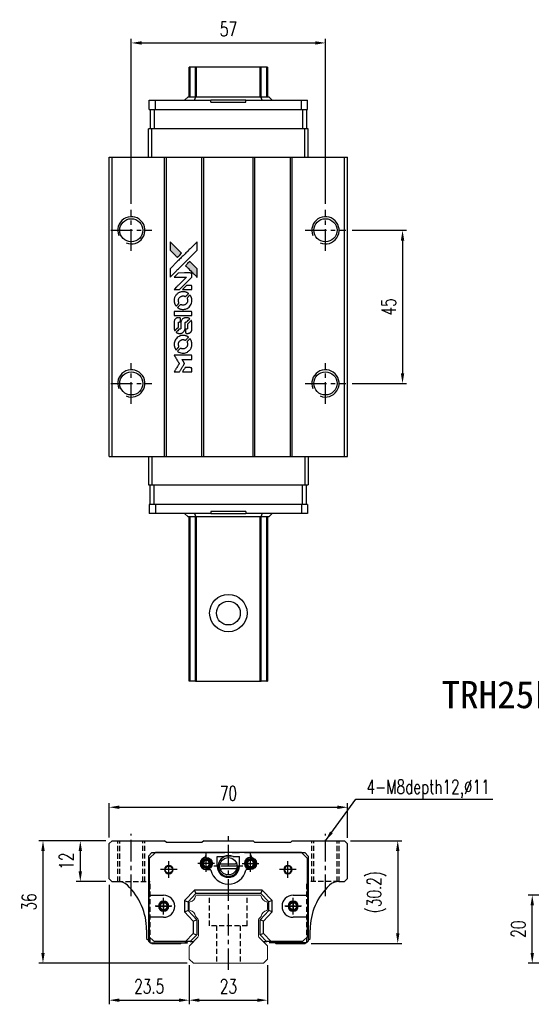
# Model space of a CAD drawing. Header units: millimetres. Extents: x 369 to 722, y 371 to 669.
# Tile 1 of 2: x 369 to 519, y 379 to 669. Entities that reach past the tile are written whole.
import ezdxf
from ezdxf.enums import TextEntityAlignment as Align

# ---------------------------------------------------------------- set-up
doc = ezdxf.new("R2010")
doc.units = ezdxf.units.MM
doc.header["$PDSIZE"] = -1
doc.linetypes.add('CENTER', pattern=[10.16, 6.35, -1.27, 1.27, -1.27])
doc.linetypes.add('DASHED', pattern=[0.75, 0.5, -0.25])
for name, color, linetype in [('2', 7, 'Continuous'), ('CHA', 2, 'Continuous'), ('CL', 1, 'CENTER'), ('DIM', 4, 'Continuous'), ('HID', 2, 'DASHED'), ('OUT', 3, 'Continuous'), ('中心線', 1, 'CENTER')]:
    doc.layers.add(name, color=color, linetype=linetype)
doc.styles.add('DIM-7', font='SIMPLEX.shx', dxfattribs={"width": 0.7, "bigfont": 'chineset.shx'})
doc.styles.add('T', font='kaiu.ttf')
doc.dimstyles.new('CNS', dxfattribs={"dimtxt": 3.5, "dimasz": 2.5, "dimexe": 1, "dimexo": 1.5, "dimgap": 0.09, "dimtad": 0, "dimdsep": 46, "dimtxsty": 'DIM-7', "dimcen": 0.09, "dimclrd": 1, "dimclre": 1, "dimclrt": 4, "dimadec": 0, "dimazin": 0, "dimtfac": 1, "dimtix": 1, "dimtmove": 2, "dimatfit": 3, "dimfxl": 1, "dimtvp": 0.971429, "dimtolj": 1, "dimarcsym": 0})

# ---------------------------------------------------------------- blocks, each defined once
blk = doc.blocks.new('*D17')
at = {"layer": 'DEFPOINTS', "color": 0}
for p in [(519.24, 411.28), (530.46, 411.28), (530.46, 391.28)]:
    blk.add_point(p, dxfattribs=at)
at = {"layer": 'DIM', "color": 7, "lineweight": -2}
for p, q in [((528.66, 411.28), (518.04, 411.28)), ((519.24, 394.28), (519.24, 408.28)), ((528.66, 391.28), (518.04, 391.28))]:
    blk.add_line(p, q, dxfattribs=at)
at = {"layer": 'DIM', "color": 7}
for points in [[(518.74, 408.28), (519.74, 408.28), (519.24, 411.28)], [(518.74, 394.28), (519.74, 394.28), (519.24, 391.28)]]:
    blk.add_solid(points, dxfattribs=at)
at = {"layer": 'DIM', "color": 7, "insert": (515.16, 401.28), "char_height": 4.2, "attachment_point": 5, "rotation": 90, "style": 'DIM-7'}
blk.add_mtext('\\A1;20', dxfattribs=at)
blk = doc.blocks.new('*D25')
at = {"layer": 'DEFPOINTS', "color": 0}
for p in [(465.02, 437.11), (395.02, 426.43), (465.02, 426.33)]:
    blk.add_point(p, dxfattribs=at)
at = {"layer": 'DIM', "color": 7, "lineweight": -2}
for p, q in [((395.02, 428.23), (395.02, 438.31)), ((398.02, 437.11), (462.02, 437.11)), ((465.02, 428.13), (465.02, 438.31))]:
    blk.add_line(p, q, dxfattribs=at)
at = {"layer": 'DIM', "color": 7}
for points in [[(398.02, 437.61), (398.02, 436.61), (395.02, 437.11)], [(462.02, 437.61), (462.02, 436.61), (465.02, 437.11)]]:
    blk.add_solid(points, dxfattribs=at)
at = {"layer": 'DIM', "color": 7, "insert": (430.02, 441.19), "char_height": 4.2, "attachment_point": 5, "style": 'DIM-7'}
blk.add_mtext('\\A1;70', dxfattribs=at)
blk = doc.blocks.new('*D26')
at = {"layer": 'DEFPOINTS', "color": 0}
for p in [(458.52, 661.77), (401.52, 612.69), (458.52, 612.69)]:
    blk.add_point(p, dxfattribs=at)
at = {"layer": 'DIM', "color": 7, "lineweight": -2}
for p, q in [((401.52, 614.49), (401.52, 662.97)), ((458.52, 614.49), (458.52, 662.97)), ((404.52, 661.77), (455.52, 661.77))]:
    blk.add_line(p, q, dxfattribs=at)
at = {"layer": 'DIM', "color": 7}
for points in [[(404.52, 662.27), (404.52, 661.27), (401.52, 661.77)], [(455.52, 662.27), (455.52, 661.27), (458.52, 661.77)]]:
    blk.add_solid(points, dxfattribs=at)
at = {"layer": 'DIM', "color": 7, "insert": (430.02, 665.85), "char_height": 4.2, "attachment_point": 5, "style": 'DIM-7'}
blk.add_mtext('\\A1;57', dxfattribs=at)
blk = doc.blocks.new('*D27')
at = {"layer": 'DEFPOINTS', "color": 0}
for p in [(464.07, 427.28), (452.52, 397.08), (479.74, 397.08)]:
    blk.add_point(p, dxfattribs=at)
at = {"layer": 'DIM', "color": 7, "lineweight": -2}
for p, q in [((465.87, 427.28), (480.94, 427.28)), ((479.74, 424.28), (479.74, 400.08)), ((454.32, 397.08), (480.94, 397.08))]:
    blk.add_line(p, q, dxfattribs=at)
at = {"layer": 'DIM', "color": 7}
for points in [[(479.24, 424.28), (480.24, 424.28), (479.74, 427.28)], [(479.24, 400.08), (480.24, 400.08), (479.74, 397.08)]]:
    blk.add_solid(points, dxfattribs=at)
at = {"layer": 'DIM', "color": 7, "insert": (473.52, 412.18), "char_height": 4.2, "attachment_point": 5, "rotation": 90, "style": 'DIM-7'}
blk.add_mtext('\\A1;(30.2)', dxfattribs=at)
blk = doc.blocks.new('*D28')
at = {"layer": 'DEFPOINTS', "color": 0}
for p in [(395.02, 416.08), (418.52, 392.48), (418.52, 380.4)]:
    blk.add_point(p, dxfattribs=at)
at = {"layer": 'DIM', "color": 7, "lineweight": -2}
for p, q in [((395.02, 414.28), (395.02, 379.2)), ((418.52, 390.68), (418.52, 379.2)), ((398.02, 380.4), (415.52, 380.4))]:
    blk.add_line(p, q, dxfattribs=at)
at = {"layer": 'DIM', "color": 7}
for points in [[(398.02, 380.9), (398.02, 379.9), (395.02, 380.4)], [(415.52, 380.9), (415.52, 379.9), (418.52, 380.4)]]:
    blk.add_solid(points, dxfattribs=at)
at = {"layer": 'DIM', "color": 7, "insert": (406.77, 384.48), "char_height": 4.2, "attachment_point": 5, "style": 'DIM-7'}
blk.add_mtext('\\A1;23.5', dxfattribs=at)
blk = doc.blocks.new('*D29')
at = {"layer": 'DEFPOINTS', "color": 0}
for p in [(418.52, 392.48), (441.52, 392.48), (441.52, 380.4)]:
    blk.add_point(p, dxfattribs=at)
at = {"layer": 'DIM', "color": 7, "lineweight": -2}
for p, q in [((418.52, 390.68), (418.52, 379.2)), ((441.52, 390.68), (441.52, 379.2)), ((421.52, 380.4), (438.52, 380.4))]:
    blk.add_line(p, q, dxfattribs=at)
at = {"layer": 'DIM', "color": 7}
for points in [[(421.52, 380.9), (421.52, 379.9), (418.52, 380.4)], [(438.52, 380.9), (438.52, 379.9), (441.52, 380.4)]]:
    blk.add_solid(points, dxfattribs=at)
at = {"layer": 'DIM', "color": 7, "insert": (430.02, 384.48), "char_height": 4.2, "attachment_point": 5, "style": 'DIM-7'}
blk.add_mtext('\\A1;23', dxfattribs=at)
blk = doc.blocks.new('*D30')
at = {"layer": 'DEFPOINTS', "color": 0}
for p in [(395.87, 427.28), (386.54, 415.28), (395.82, 415.28)]:
    blk.add_point(p, dxfattribs=at)
at = {"layer": 'DIM', "color": 7, "lineweight": -2}
for p, q in [((394.07, 427.28), (385.34, 427.28)), ((386.54, 424.28), (386.54, 418.28)), ((394.02, 415.28), (385.34, 415.28))]:
    blk.add_line(p, q, dxfattribs=at)
at = {"layer": 'DIM', "color": 7}
for points in [[(386.04, 424.28), (387.04, 424.28), (386.54, 427.28)], [(386.04, 418.28), (387.04, 418.28), (386.54, 415.28)]]:
    blk.add_solid(points, dxfattribs=at)
at = {"layer": 'DIM', "color": 7, "insert": (382.46, 421.28), "char_height": 4.2, "attachment_point": 5, "rotation": 90, "style": 'DIM-7'}
blk.add_mtext('\\A1;12', dxfattribs=at)
blk = doc.blocks.new('*D31')
at = {"layer": 'DEFPOINTS', "color": 0}
for p in [(395.87, 427.28), (375.58, 391.28), (419.73, 391.28)]:
    blk.add_point(p, dxfattribs=at)
at = {"layer": 'DIM', "color": 7, "lineweight": -2}
for p, q in [((394.07, 427.28), (374.38, 427.28)), ((375.58, 424.28), (375.58, 394.28)), ((417.93, 391.28), (374.38, 391.28))]:
    blk.add_line(p, q, dxfattribs=at)
at = {"layer": 'DIM', "color": 7}
for points in [[(375.08, 424.28), (376.08, 424.28), (375.58, 427.28)], [(375.08, 394.28), (376.08, 394.28), (375.58, 391.28)]]:
    blk.add_solid(points, dxfattribs=at)
at = {"layer": 'DIM', "color": 7, "insert": (371.5, 409.28), "char_height": 4.2, "attachment_point": 5, "rotation": 90, "style": 'DIM-7'}
blk.add_mtext('\\A1;36', dxfattribs=at)
blk = doc.blocks.new('*D36')
at = {"layer": 'DEFPOINTS', "color": 0}
for p in [(464.52, 606.69), (464.52, 561.69), (481.15, 561.69)]:
    blk.add_point(p, dxfattribs=at)
at = {"layer": 'DIM', "color": 7, "lineweight": -2}
for p, q in [((466.32, 606.69), (482.35, 606.69)), ((481.15, 603.69), (481.15, 564.69)), ((466.32, 561.69), (482.35, 561.69))]:
    blk.add_line(p, q, dxfattribs=at)
at = {"layer": 'DIM', "color": 7}
for points in [[(480.65, 603.69), (481.65, 603.69), (481.15, 606.69)], [(480.65, 564.69), (481.65, 564.69), (481.15, 561.69)]]:
    blk.add_solid(points, dxfattribs=at)
at = {"layer": 'DIM', "color": 7, "insert": (477.07, 584.19), "char_height": 4.2, "attachment_point": 5, "rotation": 90, "style": 'DIM-7'}
blk.add_mtext('\\A1;45', dxfattribs=at)
blk = doc.blocks.new('MOSIONX logo(完整正式版)')
h = blk.add_hatch(color=22)
h.dxf.hatch_style = 1
h.paths.add_polyline_path([(412.89, 603.31), (412.89, 602.07), (412.89, 600.84), (413.96, 599.77, 0.000288), (414.37, 599.37, 0.000479), (414.72, 599.02, 0.000013), (415.03, 598.71, 0.197177), (415.04, 598.71, 0.197497), (415.04, 598.71, 0.00004), (415.22, 598.89, 0.000834), (415.42, 599.09, 0.000506), (415.65, 599.32), (416.27, 599.93), (414.58, 601.62)])
h.paths.add_polyline_path([(418.67, 597.53), (418.05, 596.91, 0.000476), (417.82, 596.68, 0.000789), (417.62, 596.48, 0.000035), (417.44, 596.3, 0.19758), (417.44, 596.29, 0.198396), (417.44, 596.29, 0.000019), (417.69, 596.05, 0.000582), (417.96, 595.78, 0.000351), (418.28, 595.46, 0.000108), (419.63, 594.1, 0.000692), (420.32, 593.42, 0.000077), (420.8, 592.95, 0.197527), (420.81, 592.94, 0.410181), (420.82, 592.95, 0.000493), (420.83, 593.2, 0.002424), (420.83, 593.55, 0.000529), (420.83, 594.15), (420.83, 595.37), (419.75, 596.45)])
at = {"color": 22}
for points in [[(413.96, 599.77, 0.000288), (414.37, 599.37, 0.000479), (414.72, 599.02, 0.000013), (415.03, 598.71, 0.197177), (415.04, 598.71, 0.197497), (415.04, 598.71, 0.00004), (415.22, 598.89, 0.000836), (415.42, 599.09, 0.000505), (415.65, 599.32), (416.27, 599.93), (414.58, 601.62), (412.89, 603.31), (412.89, 602.07), (412.89, 600.84)], [(414.37, 594.39, -0.000056), (415.11, 595.13, -0.000021), (416.15, 596.17, -0.000021), (417.28, 597.3, -0.000025), (418.34, 598.36), (420.83, 600.84), (420.83, 602.07), (420.82, 603.29), (419.15, 601.64, 0.000274), (418.35, 600.84, 0.000123), (417.3, 599.79, 0.000121), (416.19, 598.68, 0.000165), (415.19, 597.68), (412.89, 595.39), (412.89, 594.15), (412.89, 592.91)], [(418.28, 595.46, 0.000108), (419.63, 594.1, 0.000692), (420.32, 593.42, 0.000077), (420.8, 592.95, 0.197527), (420.81, 592.94, 0.410182), (420.82, 592.95, 0.000493), (420.83, 593.2, 0.002424), (420.83, 593.55, 0.000529), (420.83, 594.15), (420.83, 595.37), (419.75, 596.45), (418.67, 597.53), (418.05, 596.91, 0.000476), (417.82, 596.68, 0.000789), (417.62, 596.48, 0.000035), (417.44, 596.3, 0.19758), (417.44, 596.29, 0.198396), (417.44, 596.29, 0.000019), (417.69, 596.05, 0.000582), (417.96, 595.78, 0.000351)], [(414.85, 589.26), (415.64, 589.26), (417.47, 591.09), (419.3, 592.92), (419.3, 593.43, 0.0008), (419.29, 593.76, 0.010795), (419.29, 593.88, 0.030495), (419.28, 593.95, 0.080372), (419.27, 593.99, 0.03816), (419.24, 594.04, 0.041799), (419.2, 594.07, 0.042486), (419.17, 594.1, 0.042078), (419.12, 594.13, 0.099276), (419.06, 594.14, 0.003302), (418.81, 594.15, 0.002586), (418.36, 594.15, 0.000204), (417.18, 594.15), (415.28, 594.14), (414.68, 593.53), (414.07, 592.92), (415.89, 592.92), (417.71, 592.91), (415.91, 591.12, 0.000253), (415.22, 590.43, 0.000412), (414.63, 589.85, 0.000041), (414.11, 589.32, 0.041338), (414.09, 589.3), (414.06, 589.26)], [(417.92, 589.26), (419.3, 589.26), (419.3, 589.78), (419.29, 590.29), (419.26, 590.35, 0.03146), (419.24, 590.38, 0.026444), (419.21, 590.4, 0.026444), (419.19, 590.43, 0.031457), (419.16, 590.45), (419.1, 590.48), (418.42, 590.49), (417.73, 590.49), (417.14, 589.89, 0.000745), (416.91, 589.65, 0.001228), (416.72, 589.46, 0.000087), (416.54, 589.28, 0.195134), (416.54, 589.27, 0.412117), (416.55, 589.27, 0.000048), (416.95, 589.27, 0.00109), (417.39, 589.26, 0.000653)], [(414.1, 585.77, 0.023681), (414.14, 585.55, 0.022402), (414.19, 585.33, 0.021929), (414.26, 585.12, 0.020503), (414.36, 584.91, 0.013745), (414.42, 584.78, 0.009767), (414.5, 584.65, 0.009658), (414.58, 584.53, 0.027804), (414.64, 584.45), (414.66, 584.42), (415.04, 584.81, 0.002053), (415.23, 584.99, 0.006738), (415.35, 585.12, 0.007826), (415.42, 585.2, 0.063909), (415.45, 585.25, 0.061532), (415.48, 585.32, 0.068674), (415.48, 585.39, 0.052072), (415.47, 585.47, 0.019648), (415.44, 585.58, -0.018366), (415.39, 585.72, -0.0288), (415.37, 585.84, -0.029061), (415.35, 585.96, -0.019155), (415.35, 586.1, -0.053809), (415.4, 586.41, -0.058833), (415.51, 586.69, -0.058566), (415.68, 586.94, -0.052525), (415.91, 587.15, -0.044733), (416.11, 587.27, -0.040573), (416.33, 587.36, -0.041123), (416.55, 587.4, -0.04951), (416.77, 587.41, -0.017369), (416.87, 587.4, -0.024255), (416.96, 587.39, -0.023787), (417.05, 587.36, -0.015798), (417.15, 587.32, 0.010631), (417.22, 587.3, 0.033653), (417.26, 587.28, 0.037806), (417.3, 587.28, 0.016307), (417.36, 587.28, 0.068179), (417.47, 587.29, 0.095747), (417.56, 587.34, 0.033418), (417.68, 587.44, 0.002133), (418, 587.77, 0.001452), (418.18, 587.96, 0.012393), (418.26, 588.04, 0.020479), (418.3, 588.1, 0.344362), (418.3, 588.12, 0.074287), (418.26, 588.16, 0.005454), (418.12, 588.25, 0.008391), (417.97, 588.34, 0.017097), (417.85, 588.4, 0.027375), (417.6, 588.51, 0.02835), (417.35, 588.58, 0.027723), (417.08, 588.63, 0.023913), (416.8, 588.65, 0.027047), (416.46, 588.64, 0.031685), (416.14, 588.6, 0.032425), (415.83, 588.51, 0.031013), (415.54, 588.39, 0.037914), (415.19, 588.18, 0.040153), (414.88, 587.92, 0.039834), (414.61, 587.62, 0.036173), (414.39, 587.27, 0.040752), (414.24, 586.93, 0.035885), (414.14, 586.55, 0.035491), (414.09, 586.15, 0.037615)], [(415.16, 583.94, 0.018008), (415.28, 583.87, 0.009842), (415.42, 583.78, 0.009807), (415.57, 583.71, 0.015716), (415.7, 583.65, 0.048467), (416.16, 583.5, 0.045841), (416.66, 583.44, 0.046006), (417.15, 583.47, 0.049638), (417.62, 583.6, 0.064819), (418.23, 583.92, 0.06695), (418.72, 584.38, 0.066691), (419.08, 584.96, 0.063505), (419.28, 585.63, 0.03135), (419.3, 585.8, 0.010439), (419.31, 586.05, 0.010391), (419.3, 586.3, 0.032408), (419.28, 586.46, 0.015696), (419.24, 586.66, 0.018095), (419.19, 586.84, 0.018551), (419.13, 587.02, 0.018352), (419.05, 587.19, 0.015568), (418.99, 587.31, 0.009832), (418.92, 587.43, 0.009795), (418.84, 587.55, 0.023727), (418.77, 587.64), (418.75, 587.67), (418.37, 587.3, 0.001528), (418.15, 587.09, 0.010022), (418.05, 586.98, 0.019586), (417.99, 586.91, 0.061865), (417.96, 586.85, 0.055054), (417.93, 586.77, 0.061607), (417.92, 586.69, 0.048725), (417.94, 586.6, 0.020221), (417.97, 586.48, -0.017722), (418.01, 586.34, -0.02685), (418.03, 586.22, -0.02759), (418.05, 586.11, -0.020233), (418.04, 585.98, -0.04793), (418.01, 585.72, -0.048386), (417.92, 585.49, -0.047866), (417.8, 585.27, -0.044964), (417.63, 585.07, -0.04333), (417.42, 584.91, -0.050921), (417.2, 584.79, -0.051473), (416.97, 584.72, -0.0459), (416.71, 584.7, -0.019014), (416.59, 584.7, -0.024114), (416.48, 584.71, -0.025081), (416.37, 584.74, -0.023892), (416.26, 584.77, 0.008624), (416.18, 584.8, 0.026486), (416.12, 584.82, 0.035074), (416.07, 584.83, 0.02756), (416.02, 584.83, 0.087163), (415.93, 584.81, 0.073291), (415.85, 584.77, 0.028074), (415.73, 584.66, 0.002594), (415.46, 584.39), (415.07, 584.01)], [(416.69, 581.61), (419.29, 581.62), (419.29, 582.13), (419.29, 582.64), (419.26, 582.7, 0.071429), (419.23, 582.75, 0.054799), (419.17, 582.79, 0.053585), (419.11, 582.83, 0.060698), (419.05, 582.84, 0.033975), (418.94, 582.85, 0.000112), (417.62, 582.85, 0.000726), (416.32, 582.85, 0.001084), (415.19, 582.84), (414.09, 582.83), (414.09, 582.22), (414.09, 581.61)], [(414.1, 577.8, 0.018538), (414.11, 577.73, 0.010695), (414.12, 577.63, 0.01068), (414.15, 577.54, 0.017678), (414.17, 577.46, 0.013849), (414.2, 577.37, 0.011814), (414.24, 577.28, 0.004513), (414.28, 577.2, 0.290035), (414.29, 577.19, 0.196418), (414.3, 577.19, 0.000124), (414.45, 577.34, 0.001477), (414.62, 577.51, 0.000898), (414.82, 577.71), (415.34, 578.23), (415.34, 578.88, -0.001471), (415.35, 579.37, -0.028714), (415.36, 579.52, -0.097073), (415.38, 579.61, -0.084199), (415.44, 579.68, -0.042698), (415.49, 579.71, -0.053912), (415.54, 579.74, -0.051004), (415.59, 579.75, -0.032967), (415.66, 579.75, 0.00807), (415.69, 579.75, 0.003023), (415.74, 579.76, 0.002994), (415.79, 579.76, 0.003629), (415.84, 579.76), (415.95, 579.77), (415.95, 580.27, 0.001618), (415.95, 580.5, 0.005206), (415.94, 580.66, 0.00535), (415.94, 580.77, 0.060675), (415.93, 580.81, 0.048484), (415.92, 580.84, 0.02389), (415.91, 580.87, 0.022812), (415.88, 580.89, 0.02462), (415.86, 580.92, 0.061781), (415.8, 580.97, 0.080179), (415.73, 581, 0.048561), (415.63, 581.01, 0.010021), (415.46, 581.02, 0.016602), (415.23, 581.01, 0.031409), (415.04, 580.98, 0.036474), (414.88, 580.94, 0.03439), (414.73, 580.87, 0.065928), (414.48, 580.7, 0.069066), (414.29, 580.47, 0.065697), (414.16, 580.19, 0.051559), (414.1, 579.87, 0.020904), (414.09, 579.69, 0.000451), (414.09, 578.83, 0.000419), (414.09, 577.97, 0.022759)], [(414.77, 576.66, 0.023289), (414.89, 576.59, 0.026845), (415.02, 576.52, 0.026047), (415.15, 576.47, 0.019751), (415.31, 576.43, 0.013249), (415.39, 576.41, 0.025169), (415.46, 576.4, 0.016532), (415.55, 576.4, 0.002937), (415.72, 576.4, 0.003317), (415.86, 576.4, 0.011808), (415.96, 576.4, 0.01777), (416.03, 576.41, 0.021476), (416.09, 576.42, 0.04325), (416.37, 576.5, 0.045753), (416.62, 576.64, 0.04649), (416.84, 576.81, 0.047672), (417.02, 577.02, 0.025315), (417.08, 577.11, 0.015208), (417.14, 577.22, 0.01512), (417.19, 577.34, 0.022488), (417.23, 577.44, 0.027857), (417.28, 577.61, 0.034138), (417.3, 577.76, 0.014286), (417.31, 578, 0.00124), (417.31, 578.61, -0.00103), (417.31, 578.99, -0.002552), (417.31, 579.26, -0.001594), (417.31, 579.47, -0.047676), (417.32, 579.52, -0.085307), (417.36, 579.61, -0.097789), (417.42, 579.68, -0.085947), (417.51, 579.73, -0.051339), (417.63, 579.75, 0.014634), (417.67, 579.75, 0.015028), (417.71, 579.76, 0.014927), (417.75, 579.77, 0.059415), (417.77, 579.78, 0.070595), (417.81, 579.81, 0.00028), (418.25, 580.24, 0.000111), (418.7, 580.68, 0.200239), (418.7, 580.7, 0.268906), (418.7, 580.71, 0.001866), (418.59, 580.77, 0.007532), (418.48, 580.83, 0.017818), (418.41, 580.87, 0.013256), (418.32, 580.9, 0.011636), (418.22, 580.94, 0.011528), (418.13, 580.96, 0.012303), (418.03, 580.99, 0.0423), (417.89, 581.01, 0.013657), (417.67, 581.01, 0.013857), (417.44, 581, 0.037428), (417.29, 580.98, 0.014927), (417.18, 580.96, 0.0122), (417.07, 580.92, 0.012518), (416.97, 580.89, 0.023062), (416.89, 580.85, 0.065961), (416.59, 580.65, 0.06055), (416.35, 580.38, 0.059676), (416.18, 580.05, 0.060497), (416.09, 579.69, 0.025683), (416.09, 579.62, 0.001528), (416.08, 579.38, 0.002124), (416.08, 579.09, 0.001173), (416.08, 578.74, -0.000809), (416.08, 578.11, -0.017164), (416.07, 577.93, -0.063931), (416.05, 577.83, -0.108429), (416.01, 577.76, -0.052941), (415.96, 577.72, -0.063675), (415.91, 577.69, -0.050562), (415.84, 577.67, -0.020337), (415.75, 577.66, 0.009897), (415.7, 577.66, 0.016482), (415.65, 577.65, 0.019019), (415.61, 577.65, 0.06043), (415.59, 577.64, 0.076267), (415.53, 577.6, 0.00054), (415.13, 577.19, 0.000307), (414.72, 576.77, 0.142594), (414.7, 576.74, 0.232419), (414.7, 576.73, 0.022995), (414.72, 576.71, 0.024627), (414.74, 576.69, 0.015407)], [(417.46, 576.6, 0.065483), (417.49, 576.54, 0.053271), (417.54, 576.48, 0.052018), (417.6, 576.44, 0.0556), (417.66, 576.41, 0.036839), (417.7, 576.39, 0.026922), (417.75, 576.39, 0.016905), (417.82, 576.38, 0.004317), (417.93, 576.38, 0.016369), (418.15, 576.39, 0.029936), (418.33, 576.42, 0.03418), (418.49, 576.46, 0.031327), (418.65, 576.52, 0.046935), (418.84, 576.64, 0.054053), (419, 576.79, 0.053701), (419.13, 576.96, 0.045364), (419.22, 577.17, 0.032479), (419.27, 577.36, 0.03386), (419.29, 577.55, 0.013578), (419.3, 577.84, 0.001155), (419.3, 578.61, 0.000413), (419.29, 579.26, 0.005008), (419.29, 579.51, 0.013199), (419.28, 579.65, 0.033956), (419.27, 579.75, 0.013909), (419.24, 579.86, 0.010864), (419.21, 579.97, 0.010938), (419.17, 580.08, 0.028702), (419.14, 580.15), (419.11, 580.2), (418.58, 579.68), (418.05, 579.15), (418.05, 578.54, -0.001504), (418.05, 578.28, -0.00328), (418.04, 578.07, -0.001901), (418.04, 577.92, -0.061333), (418.03, 577.88, -0.063621), (418.01, 577.83, -0.048633), (417.98, 577.78, -0.046769), (417.93, 577.73, -0.047961), (417.87, 577.7, -0.02678), (417.83, 577.67, -0.050957), (417.79, 577.66, -0.029398), (417.73, 577.66, -0.00401), (417.62, 577.65), (417.44, 577.65), (417.44, 577.16, 0.001061), (417.44, 576.86, 0.009147), (417.44, 576.73, 0.020721), (417.45, 576.65, 0.051619)], [(414.1, 572.93, 0.024131), (414.14, 572.71, 0.022344), (414.19, 572.49, 0.021883), (414.27, 572.26, 0.020884), (414.37, 572.04, 0.010669), (414.43, 571.92, 0.010389), (414.5, 571.8, 0.010913), (414.57, 571.69, 0.022227), (414.63, 571.6), (414.66, 571.57), (415.05, 571.97, 0.002452), (415.2, 572.12, 0.003628), (415.33, 572.26, 0.001662), (415.44, 572.38, 0.070159), (415.46, 572.41, 0.047671), (415.47, 572.43, 0.018624), (415.47, 572.46, 0.017921), (415.48, 572.5, 0.018804), (415.48, 572.53, 0.018255), (415.48, 572.58, 0.041312), (415.48, 572.62, 0.037164), (415.47, 572.66, 0.012342), (415.45, 572.71, -0.015101), (415.4, 572.84, -0.035998), (415.37, 572.95, -0.033244), (415.36, 573.05, -0.011249), (415.36, 573.21, -0.004059), (415.36, 573.34, -0.019693), (415.36, 573.42, -0.027943), (415.37, 573.48, -0.014411), (415.39, 573.55, -0.033089), (415.45, 573.73, -0.033887), (415.53, 573.89, -0.034021), (415.64, 574.04, -0.033942), (415.76, 574.18, -0.02816), (415.9, 574.3, -0.035032), (416.05, 574.4, -0.035269), (416.21, 574.47, -0.029196), (416.38, 574.53, -0.037862), (416.58, 574.57, -0.043657), (416.78, 574.57, -0.043064), (416.97, 574.54, -0.035184), (417.17, 574.48, 0.033699), (417.27, 574.44, 0.052815), (417.36, 574.43, 0.059167), (417.43, 574.44, 0.058972), (417.51, 574.46, 0.059208), (417.57, 574.5, 0.021125), (417.64, 574.56, 0.008691), (417.76, 574.68, 0.000851), (418.05, 574.98, 0.001873), (418.2, 575.13, 0.013884), (418.27, 575.2, 0.022355), (418.3, 575.25, 0.341453), (418.3, 575.27, 0.073011), (418.26, 575.3, 0.004587), (418.12, 575.39, 0.00748), (417.98, 575.48, 0.016837), (417.87, 575.54, 0.028606), (417.6, 575.66, 0.031352), (417.32, 575.75, 0.031004), (417.03, 575.79, 0.0268), (416.73, 575.81, 0.026698), (416.41, 575.79, 0.03002), (416.1, 575.74, 0.030357), (415.8, 575.65, 0.028554), (415.52, 575.53, 0.062944), (414.98, 575.17, 0.062206), (414.55, 574.69, 0.062448), (414.25, 574.12, 0.064355), (414.1, 573.5, 0.017377), (414.09, 573.38, 0.008369), (414.09, 573.22, 0.008367), (414.09, 573.06, 0.01757)], [(415.16, 571.1, 0.064158), (415.76, 570.78, 0.06356), (416.43, 570.62, 0.064004), (417.11, 570.63, 0.066747), (417.76, 570.82, 0.04321), (418.16, 571.04, 0.044737), (418.52, 571.32, 0.044901), (418.82, 571.66, 0.044184), (419.05, 572.06, 0.026293), (419.17, 572.35, 0.033344), (419.26, 572.64, 0.033227), (419.3, 572.94, 0.025815), (419.31, 573.26, 0.023119), (419.28, 573.57, 0.031044), (419.23, 573.85, 0.031337), (419.15, 574.12, 0.024258), (419.03, 574.4, 0.015622), (418.97, 574.5, 0.008495), (418.9, 574.61, 0.008415), (418.83, 574.72, 0.020814), (418.77, 574.8), (418.74, 574.84), (418.37, 574.46, 0.002843), (418.09, 574.18, 0.033917), (417.98, 574.07, 0.087906), (417.94, 573.98, 0.073302), (417.93, 573.88, 0.022047), (417.93, 573.83, 0.026465), (417.93, 573.78, 0.022233), (417.95, 573.73, 0.009985), (417.97, 573.66, -0.039011), (418.03, 573.42, -0.044398), (418.05, 573.19, -0.045096), (418.02, 572.95, -0.04265), (417.96, 572.72, -0.071154), (417.78, 572.4, -0.068827), (417.51, 572.13, -0.068713), (417.19, 571.95, -0.070507), (416.83, 571.86, -0.028605), (416.67, 571.85, -0.031418), (416.52, 571.87, -0.031044), (416.37, 571.9, -0.02668), (416.22, 571.95, 0.038913), (416.13, 571.98, 0.043732), (416.04, 571.99, 0.047754), (415.96, 571.98, 0.075756), (415.89, 571.96, 0.07294), (415.86, 571.94, 0.003456), (415.75, 571.84, 0.005023), (415.62, 571.72, 0.002422), (415.46, 571.56, 0.000819), (415.31, 571.41, 0.001349), (415.19, 571.28, 0.0001), (415.07, 571.17, 0.205335), (415.07, 571.17, 0.219821), (415.07, 571.16, 0.002494), (415.1, 571.14, 0.007089), (415.13, 571.12, 0.004494)], [(414.86, 565.09), (415.65, 565.09), (415.78, 565.31, -0.000297), (415.86, 565.44, -0.000037), (416.04, 565.73, -0.000043), (416.25, 566.07, -0.000036), (416.47, 566.44, 0.000044), (416.69, 566.79, 0.000063), (416.89, 567.11, 0.000035), (417.05, 567.38, 0.0009), (417.09, 567.45), (417.16, 567.56), (417.07, 567.69, 0.001175), (417.02, 567.77, 0.000208), (416.93, 567.92, 0.000225), (416.82, 568.1, 0.000203), (416.71, 568.28, -0.000711), (416.6, 568.45, -0.001119), (416.51, 568.6, -0.000263), (416.43, 568.73, -0.04589), (416.43, 568.74, -0.519312), (416.43, 568.76, -0.001914), (416.64, 568.76, -0.003124), (416.99, 568.76, -0.000285), (417.86, 568.76), (419.3, 568.76), (419.3, 569.26, 0.001727), (419.3, 569.62, 0.025279), (419.29, 569.75, 0.073886), (419.27, 569.83, 0.07426), (419.23, 569.89, 0.03264), (419.21, 569.91, 0.01784), (419.19, 569.93, 0.017712), (419.17, 569.94, 0.026854), (419.15, 569.96), (419.1, 569.98), (416.59, 569.99), (414.07, 569.99), (414.09, 569.96, -0.004595), (414.1, 569.94, -0.00016), (414.15, 569.87, -0.000298), (414.21, 569.78, -0.000208), (414.27, 569.67, 0.000986), (414.46, 569.37, 0.00025), (414.76, 568.89, 0.000268), (415.08, 568.37, 0.000436), (415.36, 567.93, -0.002932), (415.45, 567.79, -0.004718), (415.53, 567.66, -0.001113), (415.59, 567.55, -0.227179), (415.59, 567.54, -0.045982), (415.58, 567.53, -0.000145), (415.49, 567.38, -0.000825), (415.39, 567.22, -0.000517), (415.27, 567.02, 0.000056), (414.86, 566.36, 0.000289), (414.63, 565.99, 0.000481), (414.46, 565.72, 0.000418), (414.29, 565.43), (414.08, 565.09)], [(417.91, 565.09), (419.3, 565.09), (419.3, 565.6, 0.000842), (419.3, 565.92, 0.010591), (419.29, 566.04, 0.028995), (419.29, 566.11, 0.069543), (419.27, 566.16, 0.051063), (419.25, 566.2, 0.039932), (419.21, 566.24, 0.039414), (419.16, 566.28, 0.045845), (419.12, 566.31, 0.094811), (419.07, 566.32, 0.007124), (418.93, 566.32, 0.004713), (418.7, 566.33, 0.000534), (418.18, 566.33), (417.28, 566.33), (417.2, 566.2, 0.000828), (416.97, 565.83, 0.000879), (416.75, 565.47, 0.000048), (416.53, 565.11, 0.137596), (416.53, 565.1, 0.413028), (416.53, 565.1, 0.000016), (416.94, 565.1, 0.000623), (417.38, 565.09, 0.000374)]]:
    blk.add_lwpolyline(points, format="xyb", close=True, dxfattribs=at)

msp = doc.modelspace()

# ---------------------------------------------------------------- linework, layer by layer
at = {"color": 7, "linetype": 'Continuous', "lineweight": 25}
for p, q in [((418.518, 645.944), (418.518, 654.652)), ((418.761, 645.944), (418.761, 654.652)), ((420.695, 654.652), (420.398, 654.652)), ((420.398, 645.944), (420.398, 654.652)), ((439.341, 654.652), (420.695, 654.652)), ((420.695, 645.944), (420.695, 654.652)), ((439.638, 654.652), (439.341, 654.652)), ((439.341, 645.944), (439.341, 654.652)), ((439.638, 645.944), (439.638, 654.652)), ((441.275, 645.944), (441.275, 654.652)), ((441.518, 654.652), (441.518, 645.944)), ((417.169, 644.944), (418.169, 645.944)), ((418.169, 645.944), (420.504, 645.944)), ((420.07, 644.944), (420.504, 645.944)), ((420.504, 645.944), (439.534, 645.944)), ((439.969, 644.944), (439.534, 645.944)), ((439.534, 645.944), (441.869, 645.944)), ((442.869, 644.944), (441.869, 645.944)), ((406.794, 642.244), (406.794, 644.944)), ((406.794, 644.944), (408.577, 644.944)), ((408.577, 642.244), (408.577, 644.944)), ((408.577, 644.944), (424.898, 644.944)), ((424.898, 644.344), (424.898, 644.944)), ((435.14, 644.944), (424.898, 644.944)), ((424.898, 644.344), (435.14, 644.344)), ((435.14, 644.344), (435.14, 644.944)), ((435.14, 644.944), (451.462, 644.944)), ((451.462, 642.244), (451.462, 644.944)), ((451.462, 644.944), (453.244, 644.944)), ((453.244, 642.244), (453.244, 644.944)), ((406.794, 642.244), (407.069, 642.244)), ((407.069, 642.244), (407.069, 636.494)), ((407.069, 642.244), (408.269, 642.244)), ((408.269, 642.244), (408.269, 636.494)), ((408.269, 642.244), (408.275, 642.244)), ((408.275, 642.244), (408.577, 642.244)), ((408.577, 642.244), (451.462, 642.244)), ((451.462, 642.244), (451.763, 642.244)), ((451.763, 642.244), (451.769, 642.244)), ((451.769, 642.244), (451.769, 636.494)), ((451.769, 642.244), (452.969, 642.244)), ((452.969, 642.244), (453.244, 642.244)), ((452.969, 642.244), (452.969, 636.494)), ((406.558, 628.194), (406.558, 636.494)), ((407.558, 636.494), (406.558, 636.494)), ((407.558, 628.194), (407.558, 636.494)), ((452.458, 636.494), (407.558, 636.494)), ((452.458, 628.194), (452.458, 636.494)), ((453.458, 636.494), (452.458, 636.494)), ((453.458, 628.194), (453.458, 636.494)), ((395.018, 540.194), (395.018, 628.194)), ((395.018, 628.194), (395.868, 628.194)), ((395.868, 540.194), (395.868, 628.194)), ((395.868, 628.194), (411.268, 628.194)), ((411.268, 540.194), (411.268, 628.194)), ((411.268, 628.194), (411.818, 628.194)), ((411.818, 540.194), (411.818, 628.194)), ((411.818, 628.194), (422.218, 628.194)), ((422.218, 540.194), (422.218, 628.194)), ((422.218, 628.194), (422.768, 628.194)), ((422.768, 540.194), (422.768, 628.194)), ((422.768, 628.194), (437.268, 628.194)), ((437.268, 540.194), (437.268, 628.194)), ((437.268, 628.194), (437.818, 628.194)), ((437.818, 540.194), (437.818, 628.194)), ((437.818, 628.194), (448.218, 628.194)), ((448.218, 540.194), (448.218, 628.194)), ((448.218, 628.194), (448.768, 628.194)), ((448.768, 540.194), (448.768, 628.194)), ((448.768, 628.194), (464.068, 628.194)), ((464.068, 540.194), (464.068, 628.194)), ((464.068, 628.194), (465.018, 628.194)), ((465.018, 540.194), (465.018, 628.194)), ((395.018, 540.194), (395.868, 540.194)), ((395.868, 540.194), (411.268, 540.194)), ((406.578, 540.194), (406.578, 531.894)), ((407.578, 540.194), (407.578, 531.894)), ((411.268, 540.194), (411.818, 540.194)), ((411.818, 540.194), (422.218, 540.194)), ((422.218, 540.194), (422.768, 540.194)), ((422.768, 540.194), (437.268, 540.194)), ((437.268, 540.194), (437.818, 540.194)), ((437.818, 540.194), (448.218, 540.194)), ((448.218, 540.194), (448.768, 540.194)), ((448.768, 540.194), (464.068, 540.194)), ((452.478, 540.194), (452.478, 531.894)), ((453.478, 540.194), (453.478, 531.894)), ((464.068, 540.194), (465.018, 540.194)), ((406.578, 531.894), (407.578, 531.894)), ((407.067, 526.144), (407.067, 531.894)), ((407.578, 531.894), (452.478, 531.894)), ((408.267, 526.144), (408.267, 531.894)), ((451.767, 526.144), (451.767, 531.894)), ((452.478, 531.894), (453.478, 531.894)), ((452.967, 526.144), (452.967, 531.894)), ((406.792, 526.144), (406.792, 523.444)), ((407.067, 526.144), (406.792, 526.144)), ((408.267, 526.144), (407.067, 526.144)), ((408.273, 526.144), (408.267, 526.144)), ((408.574, 526.144), (408.273, 526.144)), ((408.574, 526.144), (408.574, 523.444)), ((451.459, 526.144), (408.574, 526.144)), ((424.895, 524.044), (424.895, 523.444)), ((435.138, 524.044), (424.895, 524.044)), ((435.138, 524.044), (435.138, 523.444)), ((451.459, 526.144), (451.459, 523.444)), ((451.761, 526.144), (451.459, 526.144)), ((451.767, 526.144), (451.761, 526.144)), ((452.967, 526.144), (451.767, 526.144)), ((453.242, 526.144), (452.967, 526.144)), ((453.242, 526.144), (453.242, 523.444)), ((408.574, 523.444), (406.792, 523.444)), ((424.895, 523.444), (408.574, 523.444)), ((417.167, 523.444), (418.167, 522.444)), ((420.502, 522.444), (418.167, 522.444)), ((418.518, 474.194), (418.518, 522.444)), ((418.761, 474.194), (418.761, 522.444)), ((420.067, 523.444), (420.502, 522.444)), ((420.398, 474.194), (420.398, 522.444)), ((439.531, 522.444), (420.502, 522.444)), ((420.695, 474.194), (420.695, 522.444)), ((424.895, 523.444), (435.138, 523.444)), ((451.459, 523.444), (435.138, 523.444)), ((439.341, 474.194), (439.341, 522.444)), ((439.966, 523.444), (439.531, 522.444)), ((441.867, 522.444), (439.531, 522.444)), ((439.638, 474.194), (439.638, 522.444)), ((441.275, 474.194), (441.275, 522.444)), ((441.518, 522.444), (441.518, 474.194)), ((442.867, 523.444), (441.867, 522.444)), ((453.242, 523.444), (451.459, 523.444)), ((420.398, 474.194), (420.695, 474.194)), ((420.695, 474.194), (439.341, 474.194)), ((439.341, 474.194), (439.638, 474.194))]:
    msp.add_line(p, q, dxfattribs=at)
for centre, radius in [((401.518, 606.694), 3.4), ((458.518, 606.694), 3.4), ((401.518, 561.694), 3.4), ((458.518, 561.694), 3.4), ((430.018, 494.194), 5.5), ((430.018, 494.194), 3.5)]:
    msp.add_circle(centre, radius, dxfattribs=at)
for centre in [(401.518, 606.694), (458.518, 606.694), (401.518, 561.694), (458.518, 561.694)]:
    msp.add_arc(centre, 4, 247.44782, 202.4478)
for points, knots in [([(418.761, 654.652), (418.7, 654.652), (418.636, 654.652), (418.544, 654.652), (418.52, 654.652), (418.518, 654.652)], [0, 0, 0, 0, 0.5, 0.5, 1, 1, 1, 1]), ([(420.398, 654.652), (420.376, 654.652), (420.336, 654.652), (420.199, 654.652), (420.103, 654.652), (419.836, 654.652), (419.666, 654.652), (419.256, 654.652), (419.016, 654.652), (418.761, 654.652)], [0, 0, 0, 0, 0.25, 0.25, 0.5, 0.5, 0.75, 0.75, 1, 1, 1, 1]), ([(441.275, 654.652), (441.02, 654.652), (440.781, 654.652), (440.371, 654.652), (440.2, 654.652), (439.934, 654.652), (439.837, 654.652), (439.7, 654.652), (439.66, 654.652), (439.638, 654.652)], [0, 0, 0, 0, 0.25, 0.25, 0.5, 0.5, 0.75, 0.75, 1, 1, 1, 1]), ([(441.518, 654.652), (441.516, 654.652), (441.492, 654.652), (441.401, 654.652), (441.336, 654.652), (441.275, 654.652)], [0, 0, 0, 0, 0.5, 0.5, 1, 1, 1, 1]), ([(418.761, 474.194), (418.7, 474.194), (418.636, 474.194), (418.544, 474.194), (418.52, 474.194), (418.518, 474.194)], [0, 0, 0, 0, 0.5, 0.5, 1, 1, 1, 1]), ([(420.398, 474.194), (420.376, 474.194), (420.336, 474.194), (420.199, 474.194), (420.103, 474.194), (419.836, 474.194), (419.666, 474.194), (419.256, 474.194), (419.016, 474.194), (418.761, 474.194)], [0, 0, 0, 0, 0.25, 0.25, 0.5, 0.5, 0.75, 0.75, 1, 1, 1, 1]), ([(441.275, 474.194), (441.02, 474.194), (440.781, 474.194), (440.371, 474.194), (440.2, 474.194), (439.934, 474.194), (439.837, 474.194), (439.7, 474.194), (439.66, 474.194), (439.638, 474.194)], [0, 0, 0, 0, 0.25, 0.25, 0.5, 0.5, 0.75, 0.75, 1, 1, 1, 1]), ([(441.275, 474.194), (441.342, 474.194), (441.402, 474.194), (441.491, 474.194), (441.516, 474.194), (441.518, 474.194)], [0, 0, 0, 0, 0.5, 0.5, 1, 1, 1, 1])]:
    msp.add_open_spline(points, degree=3, knots=knots, dxfattribs=at)
at = {"layer": '2', "color": 7, "linetype": 'Continuous'}
for p, q in [((407.567, 423.783), (406.567, 422.783)), ((406.567, 422.783), (406.567, 397.783)), ((408.574, 423.783), (406.792, 422.009)), ((407.567, 423.783), (428.945, 423.783)), ((451.459, 423.783), (408.574, 423.783)), ((423.517, 423.199), (423.517, 423.783)), ((426.767, 419.783), (426.767, 422.633)), ((426.767, 422.633), (428.653, 422.633)), ((430.017, 423.783), (430.017, 423.783)), ((431.088, 423.783), (433.307, 423.783)), ((431.38, 422.633), (433.267, 422.633)), ((433.267, 419.783), (433.267, 422.633)), ((434.742, 423.783), (452.467, 423.783)), ((436.517, 423.199), (436.517, 423.783)), ((453.242, 422.009), (451.459, 423.783)), ((452.467, 423.783), (453.467, 422.783)), ((453.467, 422.783), (453.467, 397.783)), ((406.792, 422.009), (406.792, 411.283)), ((427.884, 420.52), (432.15, 420.52)), ((453.242, 411.283), (453.242, 422.009)), ((423.517, 418.783), (424.7, 418.783)), ((431.984, 419.047), (428.05, 419.047)), ((436.517, 418.783), (435.333, 418.783)), ((406.792, 411.283), (411.005, 411.283)), ((406.792, 404.783), (406.792, 411.283)), ((420.067, 412.783), (417.167, 409.673)), ((420.502, 411.783), (418.167, 409.279)), ((420.48, 411.833), (420.067, 412.783)), ((439.966, 412.783), (420.067, 412.783)), ((420.502, 411.783), (420.48, 411.833)), ((439.531, 411.783), (420.502, 411.783)), ((439.531, 411.783), (439.553, 411.833)), ((441.867, 409.279), (439.531, 411.783)), ((439.966, 412.783), (439.553, 411.833)), ((442.867, 409.673), (439.966, 412.783)), ((449.028, 411.283), (453.242, 411.283)), ((453.242, 411.283), (453.242, 404.783)), ((417.167, 409.673), (417.167, 406.393)), ((417.167, 409.673), (418.117, 409.299)), ((418.167, 409.279), (418.117, 409.299)), ((418.167, 409.279), (418.167, 406.787)), ((441.867, 409.279), (441.917, 409.299)), ((441.867, 406.787), (441.867, 409.279)), ((442.867, 409.673), (441.917, 409.299)), ((442.867, 406.393), (442.867, 409.673)), ((417.167, 406.393), (418.117, 406.767)), ((417.167, 406.393), (419.717, 403.658)), ((418.167, 406.787), (418.117, 406.767)), ((418.167, 406.787), (420.717, 404.052)), ((439.317, 404.052), (441.867, 406.787)), ((440.317, 403.658), (442.867, 406.393)), ((441.867, 406.787), (441.917, 406.767)), ((442.867, 406.393), (441.917, 406.767)), ((406.792, 404.783), (406.792, 399.058)), ((411.005, 404.783), (406.792, 404.783)), ((419.717, 403.658), (420.667, 404.032)), ((419.717, 403.658), (419.717, 399.987)), ((420.717, 404.052), (420.667, 404.032)), ((420.717, 404.052), (420.717, 399.573)), ((439.317, 404.052), (439.367, 404.032)), ((439.317, 399.573), (439.317, 404.052)), ((440.317, 403.658), (439.367, 404.032)), ((440.317, 399.987), (440.317, 403.658)), ((453.242, 404.783), (449.028, 404.783)), ((453.242, 399.058), (453.242, 404.783)), ((419.717, 399.987), (417.412, 397.683)), ((420.717, 399.573), (418.827, 397.683)), ((419.717, 399.987), (420.667, 399.594)), ((420.717, 399.573), (420.667, 399.594)), ((439.317, 399.573), (439.367, 399.594)), ((441.206, 397.683), (439.317, 399.573)), ((440.317, 399.987), (439.367, 399.594)), ((442.621, 397.683), (440.317, 399.987)), ((407.067, 397.283), (406.567, 397.783)), ((406.792, 399.058), (408.02, 397.83)), ((407.067, 397.283), (418.044, 397.283)), ((417.412, 397.683), (408.374, 397.683)), ((417.205, 397.683), (417.308, 397.581)), ((417.308, 397.581), (418.044, 397.283)), ((418.756, 397.683), (417.412, 397.683)), ((418.827, 397.683), (418.756, 397.683)), ((418.827, 397.683), (419.541, 397.683)), ((419.541, 397.683), (419.818, 397.683)), ((440.218, 397.683), (440.507, 397.683)), ((440.507, 397.683), (441.206, 397.683)), ((441.206, 397.683), (441.277, 397.683)), ((442.621, 397.683), (441.277, 397.683)), ((442.726, 397.581), (441.989, 397.283)), ((452.967, 397.283), (441.989, 397.283)), ((451.659, 397.683), (442.621, 397.683)), ((442.828, 397.683), (442.726, 397.581)), ((452.013, 397.83), (453.242, 399.058)), ((452.967, 397.283), (453.467, 397.783))]:
    msp.add_line(p, q, dxfattribs=at)
at = {"layer": '2', "color": 7, "linetype": 'DASHED'}
for p, q in [((449.029, 409.333), (449.028, 409.333)), ((449.028, 406.733), (449.029, 406.733))]:
    msp.add_line(p, q, dxfattribs=at)
at = {"layer": '2', "color": 7, "linetype": 'Continuous'}
msp.add_circle((430.017, 419.783), 2.54, dxfattribs=at)
for centre, radius, start, end in [((422.517, 423.199), 1, 290.92483, 0), ((430.017, 419.783), 3, 75, 359.21231), ((430.017, 419.683), 3.25, 65.18837, 114.81163), ((437.517, 423.199), 1, 180, 249.07517), ((412.517, 418.783), 1.25, 90, 270), ((412.517, 418.783), 1.25, 270, 90), ((423.517, 420.583), 1.8, 90, 270), ((423.517, 420.583), 0.918, 90, 270), ((423.517, 420.583), 0.918, 270, 90), ((430.017, 419.783), 3.25, 180, 360), ((427.884, 423.02), 2.5, 263.27823, 270), ((436.517, 420.583), 1.8, 90, 270), ((436.517, 420.583), 0.918, 90, 270), ((436.517, 420.583), 0.918, 270, 90), ((447.517, 418.783), 1.25, 90, 270), ((447.517, 418.783), 1.05, 90, 270), ((447.517, 418.783), 1.25, 270, 90), ((447.517, 418.783), 1.05, 270, 90), ((424.7, 418.583), 0.2, 12.71981, 90), ((430.017, 419.783), 5.25, 192.71981, 347.28019), ((435.333, 418.583), 0.2, 90, 167.28019), ((411.005, 408.033), 3.25, 270, 90), ((449.028, 408.033), 3.25, 90, 270), ((411.005, 408.033), 1.5, 90, 270), ((411.005, 408.033), 1.5, 270, 90), ((449.028, 408.033), 1.5, 90, 270), ((449.028, 408.033), 1.3, 90, 270), ((449.028, 408.033), 1.5, 270, 90), ((449.028, 408.033), 1.3, 270, 90), ((408.374, 398.183), 0.5, 225, 270), ((451.659, 398.183), 0.5, 270, 315)]:
    msp.add_arc(centre, radius, start, end, dxfattribs=at)
at = {"layer": '2', "color": 7, "linetype": 'Continuous', "extrusion": (0, 0, -1)}
for centre, radius, start, end in [((-412.517, 418.783), 1.05, 270, 90), ((-412.517, 418.783), 1.05, 90, 270), ((-423.517, 420.583), 1.515, 270, 90), ((-423.517, 420.583), 1.4, 270, 90), ((-423.517, 420.583), 1.1, 270, 90), ((-423.517, 420.583), 1.8, 90, 270), ((-423.517, 420.583), 1.515, 90, 270), ((-423.517, 420.583), 1.4, 90, 270), ((-423.517, 420.583), 1.1, 90, 270), ((-436.517, 420.583), 1.515, 270, 90), ((-436.517, 420.583), 1.4, 270, 90), ((-436.517, 420.583), 1.1, 270, 90), ((-436.517, 420.583), 1.8, 90, 270), ((-436.517, 420.583), 1.515, 90, 270), ((-436.517, 420.583), 1.4, 90, 270), ((-436.517, 420.583), 1.1, 90, 270), ((-431.984, 423.047), 4, 263.22219, 270), ((-411.005, 408.033), 1.3, 270, 90), ((-411.005, 408.033), 1.3, 90, 270)]:
    msp.add_arc(centre, radius, start, end, dxfattribs=at)
at = {"layer": '2', "color": 7, "linetype": 'Continuous'}
for points in [[(432.442, 420.537), (432.345, 420.525), (432.247, 420.52), (432.15, 420.52)], [(427.577, 419.075), (427.734, 419.056), (427.892, 419.047), (428.05, 419.047)]]:
    msp.add_open_spline(points, degree=3, dxfattribs=at)
at = {"layer": 'CL', "color": 0}
for p, q in [((401.518, 600.694), (401.518, 612.694)), ((458.518, 600.694), (458.518, 612.694)), ((395.518, 606.694), (407.518, 606.694)), ((452.518, 606.694), (464.518, 606.694)), ((401.518, 555.694), (401.518, 567.694)), ((458.518, 555.694), (458.518, 567.694)), ((395.518, 561.694), (407.518, 561.694)), ((452.518, 561.694), (464.518, 561.694))]:
    msp.add_line(p, q, dxfattribs=at)
at = {"layer": 'CL', "color": 7}
for p, q in [((401.517, 410.99), (401.517, 429.283)), ((430.017, 389.283), (430.017, 429.283)), ((458.517, 410.987), (458.517, 429.283)), ((423.517, 418.133), (423.517, 423.033)), ((436.517, 418.133), (436.517, 423.033)), ((412.517, 416.333), (412.517, 421.233)), ((425.967, 420.583), (421.067, 420.583)), ((434.267, 419.783), (425.767, 419.783)), ((434.067, 420.583), (438.967, 420.583)), ((447.517, 416.333), (447.517, 421.233)), ((414.967, 418.783), (410.067, 418.783)), ((449.967, 418.783), (445.067, 418.783)), ((411.005, 405.583), (411.005, 410.483)), ((449.028, 405.583), (449.028, 410.483)), ((413.455, 408.033), (408.555, 408.033)), ((451.478, 408.033), (446.578, 408.033))]:
    msp.add_line(p, q, dxfattribs=at)
at = {"layer": 'HID', "color": 0, "ltscale": 3}
for p, q in [((397.517, 415.25), (397.517, 427.283)), ((398.117, 415.25), (398.117, 427.283)), ((404.917, 415.283), (404.917, 427.283)), ((405.517, 415.283), (405.517, 427.283)), ((454.517, 415.283), (454.517, 427.283)), ((455.117, 415.283), (455.117, 427.283)), ((461.917, 415.25), (461.917, 427.283)), ((462.517, 415.25), (462.517, 427.283)), ((397.605, 415.283), (407.017, 415.283)), ((407.017, 397.333), (407.017, 415.283)), ((462.428, 415.283), (453.017, 415.283)), ((453.017, 397.333), (453.017, 415.283)), ((424.518, 402.283), (424.518, 411.283)), ((435.518, 402.283), (435.518, 411.283)), ((435.518, 402.283), (424.518, 402.283)), ((426.518, 402.283), (426.518, 391.283)), ((433.518, 402.283), (433.518, 391.283))]:
    msp.add_line(p, q, dxfattribs=at)
at = {"layer": 'OUT', "color": 7}
for p, q in [((395.868, 427.283), (395.018, 426.433)), ((395.018, 416.083), (395.018, 426.433)), ((395.868, 427.283), (411.268, 427.283)), ((411.818, 426.733), (411.268, 427.283)), ((422.218, 426.733), (411.818, 426.733)), ((422.768, 427.283), (422.218, 426.733)), ((422.768, 427.283), (437.268, 427.283)), ((437.818, 426.733), (437.268, 427.283)), ((448.218, 426.733), (437.818, 426.733)), ((448.768, 427.283), (448.218, 426.733)), ((448.768, 427.283), (464.068, 427.283)), ((465.018, 426.333), (464.068, 427.283)), ((465.018, 416.183), (465.018, 426.333)), ((395.018, 416.083), (395.818, 415.283)), ((395.818, 415.283), (397.608, 415.283)), ((462.428, 415.283), (464.118, 415.283)), ((464.118, 415.283), (465.018, 416.183)), ((406.018, 401.083), (406.018, 398.583)), ((454.018, 398.583), (454.018, 401.083)), ((406.018, 398.583), (406.567, 398.034)), ((407.318, 397.283), (407.518, 397.083)), ((407.518, 397.083), (416.048, 397.083)), ((416.048, 397.083), (416.248, 397.283)), ((443.788, 397.283), (443.988, 397.083)), ((443.988, 397.083), (452.518, 397.083)), ((452.518, 397.083), (452.718, 397.283)), ((453.467, 398.031), (454.018, 398.583))]:
    msp.add_line(p, q, dxfattribs=at)
at = {"layer": 'OUT', "color": 0, "linetype": 'Continuous', "lineweight": 15}
for p, q in [((420.695, 411.283), (439.341, 411.283)), ((418.518, 407.042), (418.518, 409.023)), ((441.518, 409.023), (441.518, 407.042)), ((421.072, 404.309), (420.477, 404.903)), ((421.218, 399.29), (421.218, 403.956)), ((438.818, 403.956), (438.818, 399.29)), ((439.558, 404.903), (438.964, 404.309)), ((418.664, 396.529), (421.072, 398.936)), ((438.964, 398.936), (441.371, 396.529)), ((418.518, 392.483), (418.518, 396.176)), ((441.518, 396.176), (441.518, 392.483)), ((419.732, 391.283), (418.518, 392.483)), ((440.318, 391.283), (419.732, 391.283)), ((441.518, 392.483), (440.304, 391.283))]:
    msp.add_line(p, q, dxfattribs=at)
at = {"layer": 'OUT', "color": 7}
for centre in [(411.008, 408.033), (449.028, 408.033)]:
    msp.add_circle(centre, 1.025, dxfattribs=at)
for centre, radius, start, end in [((397.608, 411.283), 4, 46.76677, 90), ((388.018, 401.083), 18, 0, 46.76677), ((472.018, 401.083), 18, 133.23323, 180), ((462.428, 411.283), 4, 90, 133.23323), ((411.008, 408.033), 1.25, 75, 345), ((449.028, 408.033), 1.25, 75, 345)]:
    msp.add_arc(centre, radius, start, end, dxfattribs=at)
at = {"layer": 'OUT', "color": 0, "linetype": 'Continuous', "lineweight": 15}
for centre, radius, start, end in [((418.376, 411.325), 2.044, 280.87121, 351.61737), ((420.695, 410.983), 0.3, 90, 171.61737), ((439.341, 410.983), 0.3, 8.38263, 90), ((441.66, 411.325), 2.044, 188.38263, 259.12879), ((418.818, 409.023), 0.3, 100.87121, 180.00001), ((441.218, 409.023), 0.3, 359.99999, 79.12879), ((418.818, 407.042), 0.3, 179.99999, 259.12866), ((418.376, 404.74), 2.044, 9.2089, 79.12866), ((441.66, 404.74), 2.044, 100.87134, 170.79109), ((441.218, 407.042), 0.3, 280.87134, 0.00001), ((420.69, 405.115), 0.3, 189.20891, 225), ((420.718, 403.956), 0.5, 0, 45), ((439.318, 403.956), 0.5, 135, 180.00001), ((439.346, 405.115), 0.3, 315, 350.79109), ((419.018, 396.176), 0.5, 135, 180.00001), ((420.718, 399.29), 0.5, 315, 360), ((439.318, 399.29), 0.5, 179.99999, 225), ((441.018, 396.176), 0.5, 360, 45)]:
    msp.add_arc(centre, radius, start, end, dxfattribs=at)
at = {"layer": '中心線', "color": 7, "ltscale": 1.5}
for p, q in [((411.008, 409.583), (411.008, 406.483)), ((449.028, 409.583), (449.028, 406.483)), ((408.758, 408.033), (413.258, 408.033)), ((446.778, 408.033), (451.278, 408.033))]:
    msp.add_line(p, q, dxfattribs=at)

# ---------------------------------------------------------------- block references
at = {"layer": 'DIM'}
msp.add_blockref('MOSIONX logo(完整正式版)', (0, 0), dxfattribs=at)

# ---------------------------------------------------------------- texts
at = {"layer": 'CHA', "color": 7, "style": 'T'}
msp.add_text('TRH25FE-WW', height=8, dxfattribs=at).set_placement((519.809, 470.166), align=Align.MIDDLE)
at = {"layer": 'DIM', "color": 0, "insert": (470.576, 439.62), "char_height": 4.2, "attachment_point": 7, "style": 'DIM-7'}
msp.add_mtext('\\A1;4-M8depth12,%%C11', dxfattribs=at)

# ---------------------------------------------------------------- dimensions: what is measured, and where the dimension line sits
at = {"layer": 'DIM', "color": 0}
for base, p1, p2, angle, picture, middle in [((458.518, 661.766), (401.518, 612.694), (458.518, 612.694), 180, '*D26', (430.018, 665.846)), ((481.154, 561.694), (464.518, 606.694), (464.518, 561.694), 90, '*D36', (477.074, 584.194)), ((465.018, 437.114), (395.018, 426.433), (465.018, 426.333), 180, '*D25', (430.018, 441.194)), ((375.584, 391.283), (395.868, 427.283), (419.732, 391.283), 90, '*D31', (371.504, 409.283)), ((386.536, 415.283), (395.868, 427.283), (395.818, 415.283), 90, '*D30', (382.456, 421.283)), ((418.518, 380.396), (395.018, 416.083), (418.518, 392.483), 180, '*D28', (406.768, 384.476)), ((519.241, 411.283), (530.456, 391.283), (530.456, 411.283), 90, '*D17', (515.161, 401.283)), ((441.518, 380.396), (418.518, 392.483), (441.518, 392.483), 180, '*D29', (430.018, 384.476))]:
    dim = msp.add_linear_dim(base=base, p1=p1, p2=p2, angle=angle, dimstyle='CNS', override={"dimscale": 1.2, "dimclrd": 7, "dimclre": 7, "dimclrt": 7}, dxfattribs=at)
    dim.commit()
    dim.dimension.update_dxf_attribs({"geometry": picture, "text_midpoint": middle})
dim = msp.add_linear_dim(base=(479.739, 397.083), p1=(464.068, 427.283), p2=(452.518, 397.083), angle=90, text='(<>)', dimstyle='CNS', override={"dimscale": 1.2, "dimclrd": 7, "dimclre": 7, "dimclrt": 7}, dxfattribs=at)
dim.commit()
dim.dimension.update_dxf_attribs({"geometry": '*D27', "text_midpoint": (473.522, 412.183)})

# ---------------------------------------------------------------- leaders
at = {"layer": 'DIM', "color": 0, "annotation_type": 0, "has_hookline": 1, "hookline_direction": 0, "text_width": 37.1}
msp.add_leader([(458.517, 427.283), (467.468, 439.512), (470.468, 439.512)], dimstyle='CNS', override={"dimscale": 1.2, "dimgap": 0.09, "dimtad": 1, "dimclrd": 7, "dimclre": 4}, dxfattribs=at)

doc.saveas('drawing.dxf')
